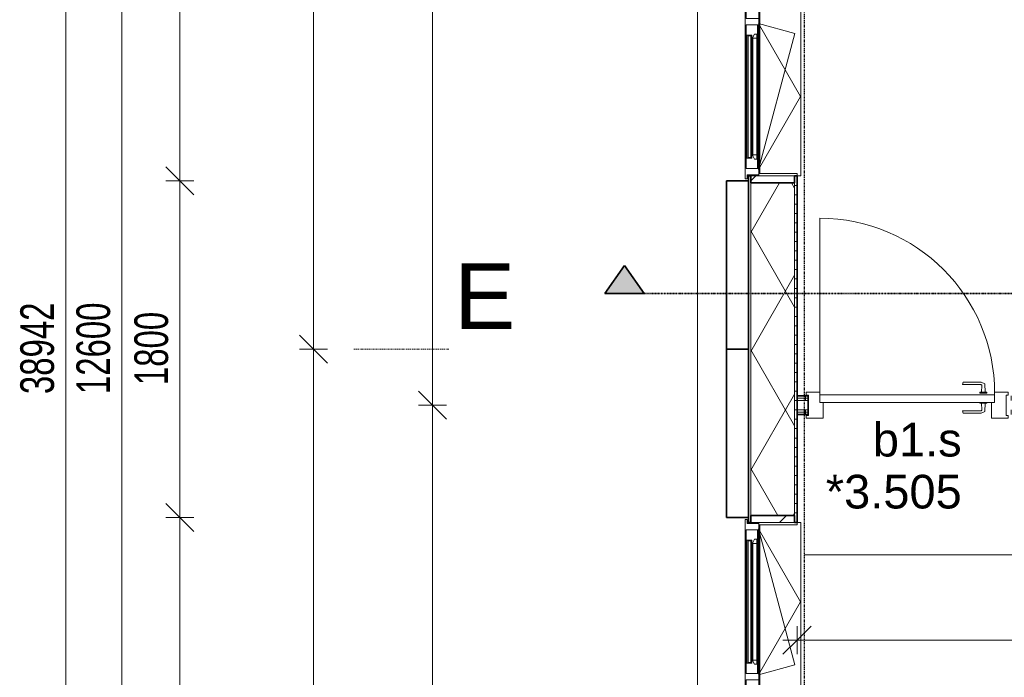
# Model space of a CAD drawing. Header units: millimetres. Extents: x -80560 to 110805, y -11020 to 52719.
# Tile 14 of 145: x 30699 to 35964, y 27146 to 30661. Entities that reach past the tile are written whole.
import ezdxf

# ---------------------------------------------------------------- set-up
doc = ezdxf.new("R2010")
doc.units = ezdxf.units.MM
for name, pattern in [('CENTER2', [20, 8, -4, 4, -4]), ('DASHDOT2', [8, 4, -2, 0, -2]), ('DASHED2-1', [3, 2, -1])]:
    doc.linetypes.add(name, pattern=pattern)
for name, color, linetype, lineweight in [('A-ANNO-DIMS', 211, 'Continuous', 9), ('A-ANNO-DIMS-100', 211, 'Continuous', 9), ('A-DETL', 90, 'Continuous', 18), ('A-DOOR', 31, 'Continuous', 18), ('A-FLOR-OVHD', 1, 'DASHED2-1', 18), ('A-GENM', 13, 'Continuous', 18), ('A-GLAZ', 151, 'Continuous', 18), ('A-GLAZ-IDEN', 152, 'Continuous', 18), ('A-GLAZ-SILL', 1, 'Continuous', 18), ('A-WALL', 113, 'Continuous', 35), ('A-WALL-PATT', 111, 'Continuous', 35), ('G-ANNO-SYMB', 111, 'Continuous', 9), ('I-WALL', 2, 'Continuous', 18), ('S-GRID', 1, 'Continuous', 9)]:
    doc.layers.add(name, color=color, linetype=linetype, lineweight=lineweight)
doc.styles.add('Arial', font='arial.ttf', dxfattribs={"height": 180})
doc.styles.add('Arial_3', font='arial.ttf', dxfattribs={"height": 350})
doc.styles.add('Arial_5', font='arial.ttf', dxfattribs={"width": 0.7, "height": 180})
doc.dimstyles.new('n3o_1_8', dxfattribs={"dimscale": 304.8, "dimtxt": 183.646692, "dimasz": 0.492126, "dimexe": 0.246063, "dimexo": 0.0625, "dimgap": 0.032808, "dimtad": 1, "dimdec": 0, "dimdsep": 46, "dimtxsty": 'Arial_5', "dimblk1": 'OBLIQUE', "dimblk2": 'OBLIQUE', "dimsah": 1, "dimcen": 0.09, "dimdle": 0.246063, "dimazin": 0, "dimtfac": 1, "dimtdec": 4, "dimtix": 1, "dimtmove": 0, "dimatfit": 3, "dimfxl": 0.246063, "dimfxlon": 1, "dimtvp": 1, "dimtolj": 1, "dimtzin": 0, "dimarcsym": 2})
doc.dimstyles.new('n3o_1_8_4', dxfattribs={"dimscale": 304.8, "dimtxt": 183.646692, "dimasz": 0.492126, "dimexe": 0.246063, "dimexo": 0.0625, "dimgap": 0.032808, "dimtad": 1, "dimdec": 0, "dimdsep": 46, "dimtxsty": 'Arial_5', "dimblk1": 'OBLIQUE', "dimblk2": 'OBLIQUE', "dimsah": 1, "dimcen": 0.09, "dimdle": 0.246063, "dimazin": 0, "dimtfac": 1, "dimtdec": 4, "dimtix": 1, "dimtmove": 0, "dimatfit": 3, "dimfxl": 0.246063, "dimfxlon": 1, "dimtvp": 1, "dimtolj": 1, "dimtzin": 0, "dimarcsym": 2})
pattern_1 = [(90, (41000.07, 28550), (-50, 3e-15), [])]
pattern_2 = [(60, (24894.82, 0), (-274.963, 158.75), []), (120, (24894.82, 0), (-274.963, -158.75), [])]
pattern_3 = [(45, (0, 0), (-141.4214, 141.4214), [])]

# ---------------------------------------------------------------- blocks, each defined once
blk = doc.blocks.new('Basic Wall _ 41_WA_n3o_cladding_vertikaal_random_100mm_oorspronkelijk - ___-31301050-DO_03 derde verdieping')
at = {"layer": 'A-WALL', "lineweight": 18}
for p, q in [((9429, 9429), (9429, 35921)), ((9699, 29832), (9699, 29800)), ((9701, 29832), (9701, 29827)), ((9699, 28000), (9699, 27968)), ((9701, 27973), (9701, 27968))]:
    blk.add_line(p, q, dxfattribs=at)
blk = doc.blocks.new('32_n3o_deur_enkel - 90x139_17_K_930_2410x1080-32109615-DO_03 derde verdieping')
at = {"layer": 'A-GLAZ'}
for p, q in [((-540, 69.5), (-450, 69.5)), ((-540, 54.5), (-540, 69.5)), ((-528, 54.5), (-540, 54.5)), ((-528, -54.5), (-528, 54.5)), ((-450, 69.5), (-450, -15.5)), ((450, 69.5), (540, 69.5)), ((450, -15.5), (450, 69.5)), ((528, 54.5), (528, -54.5)), ((540, 54.5), (528, 54.5)), ((540, 69.5), (540, 54.5)), ((-540, -54.5), (-528, -54.5)), ((-540, -69.5), (-540, -54.5)), ((-467, -69.5), (-540, -69.5)), ((-467, -55.5), (-467, -69.5)), ((467, -69.5), (467, -55.5)), ((540, -69.5), (467, -69.5)), ((528, -54.5), (540, -54.5)), ((540, -54.5), (540, -69.5))]:
    blk.add_line(p, q, dxfattribs=at)
blk = doc.blocks.new('30_n3o_deur_dicht - 40mm_draai_LS-31987325-DO_03 derde verdieping')
at = {"layer": 'A-DOOR'}
for p, q in [((-934, -40), (-934, 0)), ((-934, 0), (0, 0)), ((0, 0), (0, -40)), ((0, -40), (-934, -40))]:
    blk.add_line(p, q, dxfattribs=at)
blk = doc.blocks.new('30_n3o_beslag_deurkruk_met_schild - std-887349-DO_03 derde verdieping')
at = {"layer": 'A-DOOR'}
for p, q in [((-7.8, 48.4), (12.7, 58)), ((12.7, 58), (108, 58)), ((108, 58), (111, 45)), ((18.5, 5), (-18.5, 5)), ((-18.5, 5), (-18.5, 0)), ((-10, 5), (-7.8, 48.4)), ((8.3, 39.7), (10, 5)), ((111, 45), (13.3, 45)), ((18.5, 0), (18.5, 5))]:
    blk.add_line(p, q, dxfattribs=at)
at = {"layer": 'A-DOOR', "flags": 128}
blk.add_lwpolyline([(13.3, 45), (11.3, 44.6), (9.6, 43.4), (8.6, 41.7), (8.3, 39.7)], dxfattribs=at)
blk = doc.blocks.new('30_n3o_beslag_deurkruk_met_schild - std-V215-DO_03 derde verdieping')
at = {"layer": 'A-DOOR'}
for p, q in [((18.5, 0), (-18.5, 0)), ((-18.5, 0), (-18.5, -5)), ((18.5, -5), (18.5, 0)), ((-18.5, -5), (18.5, -5)), ((-7.8, -48.4), (-10, -5)), ((12.7, -58), (-7.8, -48.4)), ((10, -5), (8.3, -39.7)), ((13.3, -45), (111, -45)), ((111, -45), (108, -58)), ((108, -58), (12.7, -58))]:
    blk.add_line(p, q, dxfattribs=at)
at = {"layer": 'A-DOOR', "flags": 128}
blk.add_lwpolyline([(8.3, -39.7), (8.6, -41.7), (9.6, -43.4), (11.3, -44.6), (13.3, -45)], dxfattribs=at)
blk = doc.blocks.new('00_n3o_symbool_swingangle - std-31756284-DO_03 derde verdieping')
at = {"layer": 'A-DOOR'}
blk.add_line((-415, 10), (-415, 944), dxfattribs=at)
blk.add_arc((-415, 10), 934, 360, 90, dxfattribs=at)
blk = doc.blocks.new('merk 4500 draaikiep 2x - std-31333861-DO_03 derde verdieping')
at = {"layer": 'A-GLAZ'}
for p, q in [((-2162, 0), (-2240, 0)), ((-2240, 0), (-2240, -10)), ((-2162, -4), (-2162, 0)), ((-1438.07, 0), (-1438.07, -4)), ((-1360.07, 0), (-1438.07, 0)), ((-1360.07, -4), (-1360.07, 0)), ((1359.97, 0), (1359.97, -4)), ((1437.97, 0), (1359.97, 0)), ((1437.97, -4), (1437.97, 0)), ((2240, 0), (2162, 0)), ((2162, 0), (2162, -4)), ((2240, -10), (2240, 0)), ((-2240, -10), (-2218, -10)), ((-2218, -10), (-2218, -72)), ((-2184, -72), (-2184, -4)), ((-2184, -4), (-2162, -4)), ((-1438.07, -4), (-1416.07, -4)), ((-1416.07, -4), (-1416.07, -72)), ((-1382.07, -72), (-1382.07, -4)), ((-1382.07, -4), (-1360.07, -4)), ((1359.97, -4), (1381.97, -4)), ((1381.97, -4), (1381.97, -72)), ((1415.97, -72), (1415.97, -4)), ((1415.97, -4), (1437.97, -4)), ((2162, -4), (2184, -4)), ((2184, -4), (2184, -72)), ((2218, -72), (2218, -10)), ((2218, -10), (2240, -10)), ((-2218, -72), (-2184, -72)), ((-1416.07, -72), (-1382.07, -72)), ((1381.97, -72), (1415.97, -72)), ((2184, -72), (2218, -72))]:
    blk.add_line(p, q, dxfattribs=at)
at = {"layer": 'A-GLAZ-SILL'}
for p, q in [((-1438.07, 0), (-2162, 0)), ((1359.97, 0), (-1360.07, 0)), ((2162, 0), (1437.97, 0)), ((-1438.07, -4), (-2162, -4)), ((1359.97, -4), (-1360.07, -4)), ((2162, -4), (1437.97, -4)), ((-1416.07, -72), (-2184, -72)), ((1381.97, -72), (-1382.07, -72)), ((2184, -72), (1415.97, -72))]:
    blk.add_line(p, q, dxfattribs=at)
blk = doc.blocks.new('merk 2700 draaikiep - std-33663801-DO_03 derde verdieping')
at = {"layer": 'A-GLAZ'}
for p, q in [((-1318, 72), (-1284, 72)), ((-1318, 10), (-1318, 72)), ((-1284, 72), (-1284, 4)), ((482, 72), (516, 72)), ((482, 4), (482, 72)), ((516, 72), (516, 4)), ((1284, 72), (1318, 72)), ((1284, 4), (1284, 72)), ((1318, 72), (1318, 10)), ((-1340, 10), (-1318, 10)), ((-1340, 0), (-1340, 10)), ((-1284, 4), (-1262, 4)), ((-1262, 4), (-1262, 0)), ((460, 4), (482, 4)), ((460, 0), (460, 4)), ((516, 4), (538, 4)), ((538, 4), (538, 0)), ((1262, 4), (1284, 4)), ((1262, 0), (1262, 4)), ((1318, 10), (1340, 10)), ((1340, 10), (1340, 0)), ((-1262, 0), (-1340, 0)), ((538, 0), (460, 0)), ((1340, 0), (1262, 0))]:
    blk.add_line(p, q, dxfattribs=at)
at = {"layer": 'A-GLAZ-SILL'}
for p, q in [((-1284, 72), (482, 72)), ((516, 72), (1284, 72)), ((-1262, 4), (460, 4)), ((-1262, 0), (460, 0)), ((538, 4), (1262, 4)), ((538, 0), (1262, 0))]:
    blk.add_line(p, q, dxfattribs=at)
blk = doc.blocks.new('NLRS_41_GM_WPB_spouwlat-SH_generiek_ISR - 235x38-V273-DO_03 derde verdieping')
at = {"layer": 'A-GENM'}
h = blk.add_hatch(dxfattribs=at)
h.set_pattern_fill('FP_56', color=256, style=0, pattern_type=2)
h.set_pattern_definition(pattern_3)
h.paths.add_polyline_path([(9948, 29789), (9948, 29827), (9713, 29827), (9713, 29789), (9939.6, 29789)], flags=0)
for p, q in [((9948, 29827), (9713, 29827)), ((9713, 29827), (9713, 29789)), ((9948, 29789), (9948, 29827)), ((9713, 29789), (9948, 29789))]:
    blk.add_line(p, q, dxfattribs=at)
blk = doc.blocks.new('41_dagkanten_SH_generiek_ISR - 12x204_5-V275-DO_03 derde verdieping')
at = {"layer": 'A-GENM'}
for p, q in [((9960.5, 29839), (9756, 29839)), ((9756, 29832), (9756, 29827)), ((9756, 29827), (9960.5, 29827)), ((9960.5, 29827), (9960.5, 29839))]:
    blk.add_line(p, q, dxfattribs=at)
blk = doc.blocks.new('NLRS_41_GM_WPB_spouwlat-SH_generiek_ISR - 235x38-V277-DO_03 derde verdieping')
at = {"layer": 'A-GENM'}
h = blk.add_hatch(dxfattribs=at)
h.set_pattern_fill('FP_56', color=256, style=0, pattern_type=2)
h.set_pattern_definition(pattern_3)
h.paths.add_polyline_path([(9948, 27973), (9948, 28011), (9713, 28011), (9713, 27973), (9939.6, 27973)], flags=0)
for p, q in [((9948, 28011), (9713, 28011)), ((9713, 28011), (9713, 27973)), ((9948, 27973), (9948, 28011)), ((9713, 27973), (9948, 27973))]:
    blk.add_line(p, q, dxfattribs=at)
blk = doc.blocks.new('41_dagkanten_SH_generiek_ISR - 12x204_5-V278-DO_03 derde verdieping')
at = {"layer": 'A-GENM'}
for p, q in [((9756, 27973), (9756, 27968)), ((9960.5, 27973), (9756, 27973)), ((9756, 27961), (9960.5, 27961)), ((9960.5, 27961), (9960.5, 27973))]:
    blk.add_line(p, q, dxfattribs=at)
blk = doc.blocks.new('31_n3o_RT62_raam binnensponning_770817_v3 - Type 1-33645406-DO_03 derde verdieping')
at = {"layer": 'A-GENM'}
for p, q in [((-372.015, -62), (-384.015, -62)), ((-384.015, -66), (-372.015, -66)), ((-372.015, -66), (-372.015, -62)), ((372.015, -62), (-372.015, -62)), ((-372.015, -62), (-372.015, -66)), ((-372.015, -66), (372.015, -66)), ((384.015, -62), (372.015, -62)), ((372.015, -62), (372.015, -66)), ((372.015, -66), (372.015, -62)), ((372.015, -66), (384.015, -66))]:
    blk.add_line(p, q, dxfattribs=at)
blk = doc.blocks.new('Mobility Plan Swing v2 - Mobility Plan Swing v2-33563420-DO_03 derde verdieping')
at = {"layer": 'A-GENM'}
for p, q in [((-390, 0), (0, 225.2)), ((0, 225.2), (390, 0)), ((-390, 0), (337.7, 195)), ((390, 0), (337.7, 195))]:
    blk.add_line(p, q, dxfattribs=at)
blk = doc.blocks.new('30_n3o_RT62_glas met glaslat - Type 1-33645411-DO_03 derde verdieping')
at = {"layer": 'A-GENM'}
for points in [[(-329.015, -11), (329.015, -11), (329.015, -5), (-329.015, -5)], [(-329.015, -31), (329.015, -31), (329.015, -25), (-329.015, -25)]]:
    blk.add_hatch(color=256, dxfattribs=at).paths.add_polyline_path(points, flags=0)
for p, q in [((-0.50292, 0), (0.50292, 0)), ((-329.015, -11), (-329.015, -5)), ((-329.015, -5), (329.015, -5)), ((329.015, -11), (-329.015, -11)), ((-329.015, -25), (-329.015, -11)), ((-329.015, -31), (-329.015, -25)), ((-329.015, -25), (329.015, -25)), ((329.015, -31), (-329.015, -31)), ((-325.015, -11), (-325.015, -25)), ((325.015, -25), (325.015, -11)), ((329.015, -11), (329.015, -5)), ((329.015, -11), (329.015, -25)), ((329.015, -31), (329.015, -25))]:
    blk.add_line(p, q, dxfattribs=at)
blk = doc.blocks.new('DPWP_30_n3o_RT62_glas met glaslat Frame1 - Type 1-33645414-DO_03 derde verdieping')
at = {"layer": 'A-GENM'}
for p, q in [((-334.015, -15), (-317.332, -5)), ((-334.015, -27), (-334.015, -15)), ((-312.015, -27), (-334.015, -27)), ((-317.332, -5), (-312.015, -5)), ((-312.015, -5), (-312.015, -27)), ((312.015, -5), (-312.015, -5)), ((312.015, -27), (-312.015, -27)), ((312.015, -5), (317.332, -5)), ((312.015, -27), (312.015, -5)), ((334.015, -27), (312.015, -27)), ((317.332, -5), (334.015, -15)), ((334.015, -15), (334.015, -27))]:
    blk.add_line(p, q, dxfattribs=at)
blk = doc.blocks.new('31_n3o_RT62_raam binnensponning_770817_v3 - Type 1-33654599-DO_03 derde verdieping')
at = {"layer": 'A-GENM'}
for p, q in [((-372, 66), (-384, 66)), ((-384, 62), (-372, 62)), ((-372, 62), (-372, 66)), ((372, 66), (-372, 66)), ((-372, 66), (-372, 62)), ((-372, 62), (372, 62)), ((384, 66), (372, 66)), ((372, 66), (372, 62)), ((372, 62), (372, 66)), ((372, 62), (384, 62))]:
    blk.add_line(p, q, dxfattribs=at)
blk = doc.blocks.new('Mobility Plan Swing v2 - Mobility Plan Swing v2-33563606-DO_03 derde verdieping')
at = {"layer": 'A-GENM'}
for p, q in [((-390, 0), (337.7, -195)), ((-390, 0), (0, -225.2)), ((0, -225.2), (390, 0)), ((390, 0), (337.7, -195))]:
    blk.add_line(p, q, dxfattribs=at)
blk = doc.blocks.new('30_n3o_RT62_glas met glaslat - Type 1-33654604-DO_03 derde verdieping')
at = {"layer": 'A-GENM'}
for points in [[(-329, 31), (-329, 25), (329, 25), (329, 31), (-232.1, 31)], [(-232.1, 11), (-329, 11), (-329, 5), (329, 5), (329, 11)]]:
    blk.add_hatch(color=256, dxfattribs=at).paths.add_polyline_path(points, flags=0)
for p, q in [((-329, 25), (-329, 31)), ((-329, 31), (329, 31)), ((329, 25), (-329, 25)), ((-329, 11), (-329, 25)), ((-329, 5), (-329, 11)), ((-329, 11), (329, 11)), ((329, 5), (-329, 5)), ((-325, 25), (-325, 11)), ((-0.5, 0), (0.5, 0)), ((325, 11), (325, 25)), ((329, 25), (329, 31)), ((329, 25), (329, 11)), ((329, 5), (329, 11))]:
    blk.add_line(p, q, dxfattribs=at)
blk = doc.blocks.new('DPWP_30_n3o_RT62_glas met glaslat Frame1 - Type 1-33654607-DO_03 derde verdieping')
at = {"layer": 'A-GENM'}
for p, q in [((-334, 27), (-312, 27)), ((-334, 15), (-334, 27)), ((-317.317, 5), (-334, 15)), ((-312, 5), (-317.317, 5)), ((-312, 27), (-312, 5)), ((-312, 27), (312, 27)), ((-312, 5), (312, 5)), ((312, 5), (312, 27)), ((312, 27), (334, 27)), ((317.317, 5), (312, 5)), ((334, 15), (317.317, 5)), ((334, 27), (334, 15))]:
    blk.add_line(p, q, dxfattribs=at)
blk = doc.blocks.new('NLRS_42_GM_ISR_vensterbank_kunststeen-SH_generiek_ISR - 220x20-33891870-DO_03 derde verdieping')
at = {"layer": 'A-GENM'}
for p, q in [((-2223, 0), (2211, 0)), ((-2223, -220), (-2223, -199.5)), ((2223, -199.5), (2223, -220)), ((2223, -220), (-2223, -220))]:
    blk.add_line(p, q, dxfattribs=at)
blk = doc.blocks.new('NLRS_42_GM_ISR_vensterbank_kunststeen-SH_generiek_ISR - 220x20-V319-DO_03 derde verdieping')
at = {"layer": 'A-GENM'}
for p, q in [((-1311, 0), (1323, 0)), ((-1323, -220), (-1323, -199.5)), ((1323, -199.5), (1323, -220)), ((1323, -220), (-1323, -220))]:
    blk.add_line(p, q, dxfattribs=at)
blk = doc.blocks.new('DIMBLOCK26-DO_03 derde verdieping')
at = {"layer": 'A-ANNO-DIMS-100'}
for p, q in [((32270.2, 28900), (32195.2, 28975)), ((32195.2, 28900), (32345.2, 28900)), ((32270.2, 28900), (32195.2, 28900)), ((32270.2, 22525), (32270.2, 28900)), ((32270.2, 28900), (32345.2, 28825)), ((32270.2, 22600), (32195.2, 22675)), ((32195.2, 22600), (32345.2, 22600)), ((32270.2, 22600), (32195.2, 22600)), ((32270.2, 22600), (32345.2, 22525))]:
    blk.add_line(p, q, dxfattribs=at)
at = {"layer": 'A-ANNO-DIMS-100', "color": 0, "insert": (32026.5, 25699.1), "char_height": 180, "width": 122.054, "attachment_point": 1, "rotation": 90, "line_spacing_factor": 0.941778, "style": 'Arial_5'}
blk.add_mtext('=', dxfattribs=at)
blk = doc.blocks.new('_Oblique')
at = {"color": 0, "linetype": 'ByBlock', "lineweight": -2}
blk.add_line((-0.5, -0.5), (0.5, 0.5), dxfattribs=at)
blk = doc.blocks.new('DIMBLOCK27-DO_03 derde verdieping')
at = {"layer": 'A-ANNO-DIMS-100'}
for p, q in [((32270.2, 35200), (32195.2, 35275)), ((32270.2, 28900), (32270.2, 35275)), ((32195.2, 35200), (32345.2, 35200)), ((32270.2, 35200), (32195.2, 35200)), ((32270.2, 35200), (32345.2, 35125)), ((32270.2, 28900), (32195.2, 28975)), ((32195.2, 28900), (32345.2, 28900)), ((32270.2, 28900), (32195.2, 28900)), ((32270.2, 28900), (32345.2, 28825))]:
    blk.add_line(p, q, dxfattribs=at)
at = {"layer": 'A-ANNO-DIMS-100', "color": 0, "insert": (32026.5, 31999.1), "char_height": 180, "width": 122.054, "attachment_point": 1, "rotation": 90, "line_spacing_factor": 0.941778, "style": 'Arial_5'}
blk.add_mtext('=', dxfattribs=at)
blk = doc.blocks.new('DIMBLOCK132-DO_03 derde verdieping')
at = {"layer": 'A-ANNO-DIMS-100'}
for p, q in [((31556.1, 32500), (31481.1, 32575)), ((31631.1, 32500), (31481.1, 32500)), ((31556.1, 32500), (31556.1, 29800)), ((31556.1, 32500), (31631.1, 32425)), ((31556.1, 32500), (31631.1, 32500)), ((31556.1, 29800), (31481.1, 29875)), ((31631.1, 29800), (31481.1, 29800)), ((31556.1, 29800), (31631.1, 29725)), ((31556.1, 29800), (31631.1, 29800))]:
    blk.add_line(p, q, dxfattribs=at)
at = {"layer": 'A-ANNO-DIMS-100', "color": 0, "insert": (31312.5, 30957.9), "char_height": 180, "width": 461.094, "attachment_point": 1, "rotation": 90, "line_spacing_factor": 0.941778, "style": 'Arial_5'}
blk.add_mtext('2700', dxfattribs=at)
blk = doc.blocks.new('DIMBLOCK133-DO_03 derde verdieping')
at = {"layer": 'A-ANNO-DIMS-100'}
for p, q in [((31556.1, 29800), (31481.1, 29875)), ((31631.1, 29800), (31481.1, 29800)), ((31556.1, 29800), (31556.1, 28000)), ((31556.1, 29800), (31631.1, 29725)), ((31556.1, 29800), (31631.1, 29800)), ((31556.1, 28000), (31481.1, 28075)), ((31631.1, 28000), (31481.1, 28000)), ((31556.1, 28000), (31631.1, 27925)), ((31556.1, 28000), (31631.1, 28000))]:
    blk.add_line(p, q, dxfattribs=at)
at = {"layer": 'A-ANNO-DIMS-100', "color": 0, "insert": (31312.5, 28707.9), "char_height": 180, "width": 461.094, "attachment_point": 1, "rotation": 90, "line_spacing_factor": 0.941778, "style": 'Arial_5'}
blk.add_mtext('1800', dxfattribs=at)
blk = doc.blocks.new('DIMBLOCK134-DO_03 derde verdieping')
at = {"layer": 'A-ANNO-DIMS-100'}
for p, q in [((31556.1, 28000), (31481.1, 28075)), ((31631.1, 28000), (31481.1, 28000)), ((31556.1, 28000), (31556.1, 23500)), ((31556.1, 28000), (31631.1, 27925)), ((31556.1, 28000), (31631.1, 28000)), ((31556.1, 23500), (31481.1, 23575)), ((31631.1, 23500), (31481.1, 23500)), ((31556.1, 23500), (31631.1, 23425)), ((31556.1, 23500), (31631.1, 23500))]:
    blk.add_line(p, q, dxfattribs=at)
at = {"layer": 'A-ANNO-DIMS-100', "color": 0, "insert": (31312.5, 25557.9), "char_height": 180, "width": 461.094, "attachment_point": 1, "rotation": 90, "line_spacing_factor": 0.941778, "style": 'Arial_5'}
blk.add_mtext('4500', dxfattribs=at)
blk = doc.blocks.new('Section - 00_n3o_sectionmark_detailaanduiding-325618-DO_03 derde verdieping')
at = {"layer": 'G-ANNO-SYMB'}
blk.add_hatch(color=256, dxfattribs=at).paths.add_polyline_path([(0, 0), (1.05, 1.5), (2.101, 0)], flags=0)
at = {"layer": 'G-ANNO-SYMB', "linetype": 'DASHDOT2', "lineweight": 35}
for p, q in [((1.05, 1.5), (0, 0)), ((2.101, 0), (1.05, 1.5)), ((0, 0), (2.101, 0))]:
    blk.add_line(p, q, dxfattribs=at)
blk = doc.blocks.new('DIMBLOCK149-DO_03 derde verdieping')
at = {"layer": 'A-ANNO-DIMS-100'}
for p, q in [((31246.1, 35200), (31171.1, 35275)), ((31321.1, 35200), (31171.1, 35200)), ((31246.1, 35200), (31246.1, 22600)), ((31246.1, 35200), (31321.1, 35125)), ((31246.1, 35200), (31321.1, 35200)), ((31246.1, 22600), (31171.1, 22675)), ((31321.1, 22600), (31171.1, 22600)), ((31246.1, 22600), (31321.1, 22525)), ((31246.1, 22600), (31321.1, 22600))]:
    blk.add_line(p, q, dxfattribs=at)
at = {"layer": 'A-ANNO-DIMS-100', "color": 0, "insert": (31002.5, 28659.8), "char_height": 180, "width": 576.368, "attachment_point": 1, "rotation": 90, "line_spacing_factor": 0.941778, "style": 'Arial_5'}
blk.add_mtext('12600', dxfattribs=at)
blk = doc.blocks.new('DIMBLOCK153-DO_03 derde verdieping')
at = {"layer": 'A-ANNO-DIMS-100'}
for p, q in [((30946.1, 48371), (30871.1, 48446)), ((30946.1, 9354), (30946.1, 48446)), ((31021.1, 48371), (30871.1, 48371)), ((30946.1, 48371), (31021.1, 48296)), ((30946.1, 48371), (31021.1, 48371)), ((30946.1, 9429), (30871.1, 9504)), ((31021.1, 9429), (30871.1, 9429)), ((30946.1, 9429), (31021.1, 9354)), ((30946.1, 9429), (31021.1, 9429))]:
    blk.add_line(p, q, dxfattribs=at)
at = {"layer": 'A-ANNO-DIMS-100', "color": 0, "insert": (30702.5, 28659.8), "char_height": 180, "width": 576.368, "attachment_point": 1, "rotation": 90, "line_spacing_factor": 0.941778, "style": 'Arial_5'}
blk.add_mtext('38942', dxfattribs=at)
blk = doc.blocks.new('DIMBLOCK237-DO_03 derde verdieping')
at = {"layer": 'A-ANNO-DIMS-100'}
for p, q in [((34855.3, 27344.9), (34930.3, 27419.9)), ((34855.3, 27419.9), (34855.3, 27269.9)), ((34855.3, 27344.9), (34855.3, 27419.9)), ((47144.8, 27344.9), (47219.8, 27419.9)), ((47144.8, 27419.9), (47144.8, 27269.9)), ((47144.8, 27344.9), (47144.8, 27419.9)), ((34780.3, 27344.9), (47144.8, 27344.9)), ((34855.3, 27344.9), (34780.3, 27269.9)), ((47144.8, 27344.9), (47069.8, 27269.9))]:
    blk.add_line(p, q, dxfattribs=at)
at = {"layer": 'A-ANNO-DIMS-100', "color": 0, "insert": (40759.9, 27588.6), "char_height": 180, "width": 576.368, "attachment_point": 1, "line_spacing_factor": 0.941778, "style": 'Arial_5'}
blk.add_mtext('12290', dxfattribs=at)
blk = doc.blocks.new('DIMBLOCK648-DO_03 derde verdieping')
at = {"layer": 'A-ANNO-DIMS-100'}
for p, q in [((32905.7, 35200), (32830.7, 35275)), ((32980.7, 35200), (32830.7, 35200)), ((32905.7, 35200), (32905.7, 28600)), ((32905.7, 35200), (32980.7, 35125)), ((32905.7, 35200), (32980.7, 35200)), ((32905.7, 28600), (32830.7, 28675)), ((32980.7, 28600), (32830.7, 28600)), ((32905.7, 28600), (32980.7, 28525)), ((32905.7, 28600), (32980.7, 28600))]:
    blk.add_line(p, q, dxfattribs=at)
at = {"layer": 'A-ANNO-DIMS-100', "color": 0, "insert": (32662, 31707.9), "char_height": 180, "width": 461.094, "attachment_point": 1, "rotation": 90, "line_spacing_factor": 0.941778, "style": 'Arial_5'}
blk.add_mtext('6600', dxfattribs=at)
blk = doc.blocks.new('DIMBLOCK649-DO_03 derde verdieping')
at = {"layer": 'A-ANNO-DIMS-100'}
for p, q in [((32905.7, 28600), (32830.7, 28675)), ((32980.7, 28600), (32830.7, 28600)), ((32905.7, 28600), (32905.7, 22600)), ((32905.7, 28600), (32980.7, 28525)), ((32905.7, 28600), (32980.7, 28600)), ((32905.7, 22600), (32830.7, 22675)), ((32980.7, 22600), (32830.7, 22600)), ((32905.7, 22600), (32980.7, 22525)), ((32905.7, 22600), (32980.7, 22600))]:
    blk.add_line(p, q, dxfattribs=at)
at = {"layer": 'A-ANNO-DIMS-100', "color": 0, "insert": (32662, 25407.9), "char_height": 180, "width": 461.094, "attachment_point": 1, "rotation": 90, "line_spacing_factor": 0.941778, "style": 'Arial_5'}
blk.add_mtext('6000', dxfattribs=at)

msp = doc.modelspace()

# ---------------------------------------------------------------- hatches: boundary and pattern name
at = {"layer": 'A-WALL-PATT', "lineweight": 18}
h = msp.add_hatch(dxfattribs=at)
h.set_pattern_fill('FP_123', color=256, style=0, pattern_type=2)
h.set_pattern_definition([(270, (34595.82, 22675), (50, 7e-14), [])])
h.paths.add_polyline_path([(34607.8, 9713), (34607.8, 10927), (34595.8, 10927), (34595.8, 9713)], flags=0)
h.paths.add_polyline_path([(34595.8, 11773), (34607.8, 11773), (34607.8, 12727), (34595.8, 12727), (34595.8, 11921.9)], flags=0)
h.paths.add_polyline_path([(34595.8, 17173), (34607.8, 17173), (34607.8, 19027), (34595.8, 19027), (34595.8, 17254.1)], flags=0)
h.paths.add_polyline_path([(34595.8, 21673), (34607.8, 21673), (34607.8, 23527), (34595.8, 23527), (34595.8, 22919.6)], flags=0)
h.paths.add_polyline_path([(34595.8, 27973), (34607.8, 27973), (34607.8, 29827), (34595.8, 29827), (34595.8, 28251.8)], flags=0)
h.paths.add_polyline_path([(34595.8, 32473), (34607.8, 32473), (34607.8, 32977), (34595.8, 32977), (34595.8, 32584.2)], flags=0)
h.paths.add_polyline_path([(34595.8, 34723), (34607.8, 34723), (34607.8, 35637), (34595.8, 35637), (34595.8, 34917.1)], flags=0)
h = msp.add_hatch(dxfattribs=at)
h.set_pattern_fill('FP_2', color=256, style=0, pattern_type=2)
h.set_pattern_definition(pattern_2)
h.paths.add_polyline_path([(34607.8, 9948), (34842.8, 9948), (34842.8, 10889), (34607.8, 10889), (34607.8, 9960.5)], flags=0)
h.paths.add_polyline_path([(34607.8, 11811), (34842.8, 11811), (34842.8, 12689), (34607.8, 12689), (34607.8, 11921.9)], flags=0)
h.paths.add_polyline_path([(34842.8, 17211), (34842.8, 18989), (34607.8, 18989), (34607.8, 17211), (34834.4, 17211)], flags=0)
h.paths.add_polyline_path([(34607.8, 21711), (34842.8, 21711), (34842.8, 23489), (34607.8, 23489), (34607.8, 22919.6)], flags=0)
h.paths.add_polyline_path([(34834.4, 28011), (34842.8, 28011), (34842.8, 29789), (34607.8, 29789), (34607.8, 28011)], flags=0)
h.paths.add_polyline_path([(34842.8, 32511), (34842.8, 32939), (34607.8, 32939), (34607.8, 32511), (34834.4, 32511)], flags=0)
h.paths.add_polyline_path([(34607.8, 34761), (34842.8, 34761), (34842.8, 35402), (34607.8, 35402), (34607.8, 34917.1)], flags=0)
h = msp.add_hatch(dxfattribs=at)
h.set_pattern_fill('FP_124', color=256, angle=90, style=0, pattern_type=2)
h.set_pattern_definition([(3e-13, (34595.82, 22675), (-2e-13, 50), [])])
h.paths.add_polyline_path([(34855.3, 9960.5), (34855.3, 10927), (34842.8, 10927), (34842.8, 9960.5)], flags=0)
h.paths.add_polyline_path([(34855.3, 11773), (34855.3, 12727), (34842.8, 12727), (34842.8, 11773)], flags=0)
h.paths.add_polyline_path([(34855.3, 17173), (34855.3, 19027), (34842.8, 19027), (34842.8, 17173)], flags=0)
h.paths.add_polyline_path([(34842.8, 21673), (34855.3, 21673), (34855.3, 23527), (34842.8, 23527), (34842.8, 21711)], flags=0)
h.paths.add_polyline_path([(34855.3, 27973), (34855.3, 29827), (34842.8, 29827), (34842.8, 27973)], flags=0)
h.paths.add_polyline_path([(34855.3, 32473), (34855.3, 32977), (34842.8, 32977), (34842.8, 32473)], flags=0)
h.paths.add_polyline_path([(34855.3, 34723), (34855.3, 35389.5), (34842.8, 35389.5), (34842.8, 34723)], flags=0)
h = msp.add_hatch(dxfattribs=at)
h.set_pattern_fill('FP_52', color=256, angle=90, style=0, pattern_type=2)
h.set_pattern_definition(pattern_1)
h.paths.add_polyline_path([(39533.2, 28637.5), (47144.8, 28637.5), (47144.8, 28650), (35974.8, 28650), (35974.8, 28637.5), (38358.5, 28637.5)], flags=0)
h.paths.add_polyline_path([(34855.3, 28637.5), (34914.8, 28637.5), (34914.8, 28650), (34855.3, 28650)], flags=0)
h = msp.add_hatch(dxfattribs=at)
h.set_pattern_fill('FP_52', color=256, angle=90, style=0, pattern_type=2)
h.set_pattern_definition(pattern_1)
h.paths.add_polyline_path([(40707.9, 28625), (47157.3, 28625), (47157.3, 28637.5), (35974.8, 28637.5), (35974.8, 28625), (39533.2, 28625)], flags=0)
h.paths.add_polyline_path([(34855.3, 28625), (34914.8, 28625), (34914.8, 28637.5), (34855.3, 28637.5)], flags=0)
h = msp.add_hatch(dxfattribs=at)
h.set_pattern_fill('FP_2', color=256, style=0, pattern_type=2)
h.set_pattern_definition(pattern_2)
h.paths.add_polyline_path([(40707.9, 28575), (47157.3, 28575), (47157.3, 28625), (35974.8, 28625), (35974.8, 28575), (39533.2, 28575)], flags=0)
h.paths.add_polyline_path([(34855.3, 28575), (34914.8, 28575), (34914.8, 28625), (34855.3, 28625)], flags=0)
h = msp.add_hatch(dxfattribs=at)
h.set_pattern_fill('FP_52', color=256, angle=90, style=0, pattern_type=2)
h.set_pattern_definition(pattern_1)
h.paths.add_polyline_path([(40707.9, 28562.5), (47157.3, 28562.5), (47157.3, 28575), (35974.8, 28575), (35974.8, 28562.5), (39533.2, 28562.5)], flags=0)
h.paths.add_polyline_path([(34914.8, 28562.5), (34914.8, 28575), (34855.3, 28575), (34855.3, 28562.5)], flags=0)
h = msp.add_hatch(dxfattribs=at)
h.set_pattern_fill('FP_52', color=256, angle=90, style=0, pattern_type=2)
h.set_pattern_definition(pattern_1)
h.paths.add_polyline_path([(39533.2, 28550), (47144.8, 28550), (47144.8, 28562.5), (35974.8, 28562.5), (35974.8, 28550), (38358.5, 28550)], flags=0)
h.paths.add_polyline_path([(34914.8, 28550), (34914.8, 28562.5), (34855.3, 28562.5), (34855.3, 28550)], flags=0)

# ---------------------------------------------------------------- linework, layer by layer
at = {"layer": 'A-DETL', "linetype": 'CENTER2'}
msp.add_line((32485.1, 28900), (32994.8, 28900), dxfattribs=at)
at = {"layer": 'A-FLOR-OVHD'}
for p, q in [((34323.8, 9429), (34323.8, 35921)), ((34894.8, 27800), (47157.8, 27800))]:
    msp.add_line(p, q, dxfattribs=at)
at = {"layer": 'A-WALL'}
for p, q in [((34478.8, 29800), (34478.8, 28000)), ((34595.8, 29800), (34478.8, 29800)), ((34607.8, 29827), (34595.8, 29827)), ((34595.8, 29827), (34595.8, 27973)), ((34607.8, 29789), (34607.8, 29827)), ((34855.3, 29827), (34842.8, 29827)), ((34842.8, 29827), (34842.8, 29789)), ((34855.3, 27973), (34855.3, 29827)), ((34842.8, 29789), (34607.8, 29789)), ((34595.8, 28900), (34478.8, 28900)), ((34607.8, 27973), (34607.8, 28011)), ((34607.8, 28011), (34842.8, 28011)), ((34842.8, 28011), (34842.8, 27973)), ((34478.8, 28000), (34595.8, 28000)), ((34595.8, 27973), (34607.8, 27973)), ((34842.8, 27973), (34855.3, 27973))]:
    msp.add_line(p, q, dxfattribs=at)
at = {"layer": 'A-WALL', "lineweight": 18}
for p, q in [((34607.8, 29827), (34607.8, 29832)), ((34607.8, 29789), (34607.8, 28011)), ((34842.8, 29789), (34842.8, 28011)), ((34855.3, 28637.5), (34914.8, 28637.5)), ((34855.3, 28625), (34914.8, 28625)), ((34855.3, 28575), (34914.8, 28575)), ((34855.3, 28562.5), (34914.8, 28562.5)), ((34607.8, 27968), (34607.8, 27973))]:
    msp.add_line(p, q, dxfattribs=at)
at = {"layer": 'G-ANNO-SYMB', "linetype": 'DASHDOT2', "lineweight": 35}
msp.add_line((33828.6, 29198), (90277.4, 29198), dxfattribs=at)
at = {"layer": 'I-WALL', "lineweight": 35}
for p, q in [((34914.8, 28650), (34855.3, 28650)), ((34914.8, 28550), (34914.8, 28650)), ((34855.3, 28550), (34914.8, 28550))]:
    msp.add_line(p, q, dxfattribs=at)
at = {"layer": 'S-GRID', "linetype": 'CENTER2', "lineweight": 25}
msp.add_line((34894.8, 4383.3), (34894.8, 52119.1), dxfattribs=at)

# ---------------------------------------------------------------- block references
at = {"layer": 'A-DOOR'}
msp.add_blockref('00_n3o_symbool_swingangle - std-31756284-DO_03 derde verdieping', (35392.8, 28655.5), dxfattribs=at)
at = {"layer": 'A-DOOR', "rotation": 180}
for name, p in [('30_n3o_beslag_deurkruk_met_schild - std-V215-DO_03 derde verdieping', (35851.8, 28665.5)), ('30_n3o_deur_dicht - 40mm_draai_LS-31987325-DO_03 derde verdieping', (34977.8, 28615.5)), ('30_n3o_beslag_deurkruk_met_schild - std-887349-DO_03 derde verdieping', (35851.8, 28615.5))]:
    msp.add_blockref(name, p, dxfattribs=at)
at = {"layer": 'A-GENM'}
for name, p, rotation in [('NLRS_42_GM_ISR_vensterbank_kunststeen-SH_generiek_ISR - 220x20-V319-DO_03 derde verdieping', (34655.8, 31150), 89.99999999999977), ('Mobility Plan Swing v2 - Mobility Plan Swing v2-33563606-DO_03 derde verdieping', (34648.8, 30250), 89.99999999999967), ('31_n3o_RT62_raam binnensponning_770817_v3 - Type 1-33654599-DO_03 derde verdieping', (34582.8, 30250), 269.9999999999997), ('30_n3o_RT62_glas met glaslat - Type 1-33654604-DO_03 derde verdieping', (34582.8, 30250), 269.9999999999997), ('DPWP_30_n3o_RT62_glas met glaslat Frame1 - Type 1-33654607-DO_03 derde verdieping', (34613.8, 30250), 269.9999999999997), ('NLRS_42_GM_ISR_vensterbank_kunststeen-SH_generiek_ISR - 220x20-33891870-DO_03 derde verdieping', (34655.8, 25750), 89.99999999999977), ('31_n3o_RT62_raam binnensponning_770817_v3 - Type 1-33645406-DO_03 derde verdieping', (34582.8, 27550), 89.99999999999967), ('Mobility Plan Swing v2 - Mobility Plan Swing v2-33563420-DO_03 derde verdieping', (34648.8, 27550), 269.9999999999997), ('30_n3o_RT62_glas met glaslat - Type 1-33645411-DO_03 derde verdieping', (34582.8, 27550), 89.99999999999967), ('DPWP_30_n3o_RT62_glas met glaslat Frame1 - Type 1-33645414-DO_03 derde verdieping', (34613.8, 27550), 89.99999999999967)]:
    msp.add_blockref(name, p, dxfattribs=dict(at, rotation=rotation))
for name in ['NLRS_41_GM_WPB_spouwlat-SH_generiek_ISR - 235x38-V273-DO_03 derde verdieping', '41_dagkanten_SH_generiek_ISR - 12x204_5-V275-DO_03 derde verdieping', 'NLRS_41_GM_WPB_spouwlat-SH_generiek_ISR - 235x38-V277-DO_03 derde verdieping', '41_dagkanten_SH_generiek_ISR - 12x204_5-V278-DO_03 derde verdieping']:
    msp.add_blockref(name, (24894.8, 0), dxfattribs=at)
at = {"layer": 'A-GLAZ'}
for name, p, rotation in [('merk 2700 draaikiep - std-33663801-DO_03 derde verdieping', (34578.8, 31150), 269.9999999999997), ('32_n3o_deur_enkel - 90x139_17_K_930_2410x1080-32109615-DO_03 derde verdieping', (35444.8, 28600), 180), ('merk 4500 draaikiep 2x - std-31333861-DO_03 derde verdieping', (34578.8, 25750), 89.99999999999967)]:
    msp.add_blockref(name, p, dxfattribs=dict(at, rotation=rotation))
at = {"layer": 'A-WALL', "lineweight": 18}
msp.add_blockref('Basic Wall _ 41_WA_n3o_cladding_vertikaal_random_100mm_oorspronkelijk - ___-31301050-DO_03 derde verdieping', (24894.8, 0), dxfattribs=at)
at = {"layer": 'G-ANNO-SYMB', "linetype": 'DASHDOT2', "lineweight": 35, "xscale": 99.99999999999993, "yscale": 99.99999999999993, "zscale": 99.99999999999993}
msp.add_blockref('Section - 00_n3o_sectionmark_detailaanduiding-325618-DO_03 derde verdieping', (33828.6, 29198), dxfattribs=at)

# ---------------------------------------------------------------- texts
at = {"layer": 'A-GLAZ-IDEN', "lineweight": 9, "char_height": 180, "attachment_point": 1, "style": 'Arial'}
for s, insert, width in [('b1.s', (35260.6, 28506.3), 561.181), ('*3.505', (35009.2, 28228.4), 865.822)]:
    msp.add_mtext(s, dxfattribs=dict(at, insert=insert, width=width))
at = {"layer": 'G-ANNO-SYMB', "insert": (33022.3, 29358), "char_height": 350, "width": 400.844, "attachment_point": 1, "style": 'Arial_3'}
msp.add_mtext('E', dxfattribs=at)

# ---------------------------------------------------------------- dimensions: what is measured, and where the dimension line sits
at = {"layer": 'A-ANNO-DIMS'}
for base, p1, p2, dimstyle, override, picture, middle in [((30946.1, 48371), (31021.1, 9429), (31021.1, 48371), 'n3o_1_8', {"dimpost": '<>', "dimfxl": 38942}, 'DIMBLOCK153-DO_03 derde verdieping', (30844.2, 28900)), ((31246.1, 22600), (31321.1, 35200), (31321.1, 22600), 'n3o_1_8', {"dimpost": '<>', "dimfxl": 12600}, 'DIMBLOCK149-DO_03 derde verdieping', (31144.2, 28900)), ((32905.7, 28600), (32980.7, 35200), (32980.7, 28600), 'n3o_1_8_4', {"dimpost": '<>', "dimfxl": 6600}, 'DIMBLOCK648-DO_03 derde verdieping', (32803.8, 31900)), ((31556.1, 29800), (31631.1, 32500), (31631.1, 29800), 'n3o_1_8', {"dimpost": '<>', "dimfxl": 2700}, 'DIMBLOCK132-DO_03 derde verdieping', (31454.2, 31150)), ((31556.1, 28000), (31631.1, 29800), (31631.1, 28000), 'n3o_1_8', {"dimpost": '<>', "dimfxl": 1800}, 'DIMBLOCK133-DO_03 derde verdieping', (31454.2, 28900)), ((32905.7, 22600), (32980.7, 28600), (32980.7, 22600), 'n3o_1_8_4', {"dimpost": '<>', "dimfxl": 6000}, 'DIMBLOCK649-DO_03 derde verdieping', (32803.8, 25600)), ((31556.1, 23500), (31631.1, 28000), (31631.1, 23500), 'n3o_1_8', {"dimpost": '<>', "dimfxl": 4500}, 'DIMBLOCK134-DO_03 derde verdieping', (31454.2, 25750))]:
    dim = msp.add_linear_dim(base=base, p1=p1, p2=p2, angle=90, dimstyle=dimstyle, override=override, dxfattribs=at)
    dim.commit()
    dim.dimension.update_dxf_attribs({"geometry": picture, "text_midpoint": middle})
for base, p1, p2, picture, middle in [((32270.2, 35200), (32195.2, 28900), (32195.2, 35200), 'DIMBLOCK27-DO_03 derde verdieping', (32170.2, 32050)), ((32270.2, 28900), (32195.2, 22600), (32195.2, 28900), 'DIMBLOCK26-DO_03 derde verdieping', (32170.2, 25750))]:
    dim = msp.add_linear_dim(base=base, p1=p1, p2=p2, angle=90, text='=', dimstyle='n3o_1_8', override={"dimpost": '<>', "dimfxl": 6300}, dxfattribs=at)
    dim.commit()
    dim.dimension.update_dxf_attribs({"geometry": picture, "text_midpoint": middle})
dim = msp.add_linear_dim(base=(47144.8189632, 27344.8808535), p1=(34855.3189632, 27419.8808535), p2=(47144.8189632, 27419.8808535), dimstyle='n3o_1_8', override={"dimpost": '<>', "dimfxl": 12289.5}, dxfattribs=at)
dim.commit()
dim.dimension.update_dxf_attribs({"geometry": 'DIMBLOCK237-DO_03 derde verdieping', "text_midpoint": (41000.0689632, 27446.7839919)})

doc.saveas('drawing.dxf')
